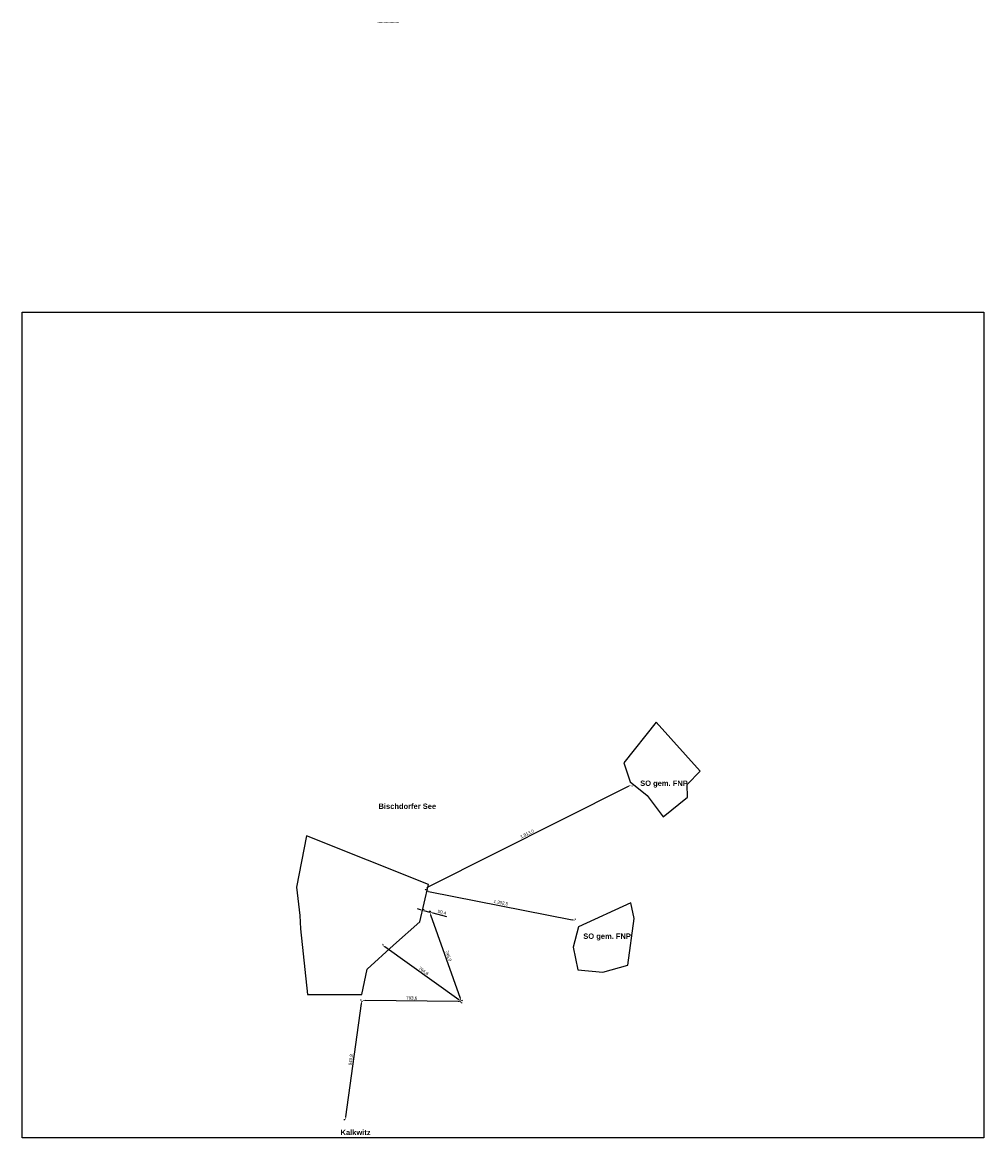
# Model space of a CAD drawing. Extents: x -5 to 3430398, y -5 to 12425375.
# Tile 2 of 3: x 3427433 to 3428189, y 5737825 to 5738702. Entities that reach past the tile are written whole.
import ezdxf

# ---------------------------------------------------------------- set-up
doc = ezdxf.new("R2010")
doc.units = 0
doc.header["$LTSCALE"] = 0.4
doc.linetypes.add('AUSGEZOGEN', pattern=[0])
doc.layers.get('DEFPOINTS').update_dxf_attribs({"color": 254, "linetype": 'CONTINUOUS'})
for name, color, linetype in [('ABGR_ABW_NUTZ', 254, 'CONTINUOUS'), ('Hilf', 254, 'CONTINUOUS'), ('PLTEXT', 254, 'AUSGEZOGEN'), ('UEBERSICHT_GRENZEN', 254, 'CONTINUOUS'), ('UEBERSICHT_TIF', 254, 'CONTINUOUS')]:
    doc.layers.add(name, color=color, linetype=linetype)
doc.styles.add('TimesNewRoman', font='TIMESBD.TTF')
doc.linetypes.add('LINEA_CERCHIO', pattern='A,2,[133,linea4.SHX,S=1,R=0,X=0,Y=0],-2,2', length=6)
doc.dimstyles.get("Standard").update_dxf_attribs({"dimtxt": 0.18, "dimasz": 0.18, "dimexe": 0.18, "dimexo": 0.0625, "dimgap": 0.09, "dimtad": 0, "dimtih": 1, "dimtoh": 1, "dimdec": 4, "dimzin": 0, "dimdsep": 46, "dimtxsty": 'Standard', "dimcen": 0.09, "dimadec": 0, "dimazin": 0, "dimtfac": 1, "dimtdec": 4, "dimtofl": 0, "dimtmove": 0, "dimatfit": 3, "dimfxl": 1, "dimtolj": 1, "dimtzin": 0, "dimarcsym": 0})
picture_1 = doc.add_image_def('image1.jpg', size_in_pixel=(3084, 2647))

# ---------------------------------------------------------------- blocks, each defined once
blk = doc.blocks.new('*D156')
at = {"layer": 'DEFPOINTS', "color": 0, "lineweight": 70, "transparency": 16777216}
for p in [(3427699.91, 5737932.67), (3427699.91, 5737932.67), (3427686.98, 5737838.57)]:
    blk.add_point(p, dxfattribs=at)
at = {"layer": 'Hilf', "color": 0, "lineweight": -2, "transparency": 16777216}
for p, q in [((3427687.32, 5737841.05), (3427699.57, 5737930.19)), ((3427699.29, 5737932.75), (3427698.67, 5737932.84)), ((3427686.36, 5737838.66), (3427685.74, 5737838.74))]:
    blk.add_line(p, q, dxfattribs=at)
at = {"layer": 'Hilf', "color": 0, "lineweight": 70, "transparency": 16777216}
for points in [[(3427699.15, 5737930.25), (3427699.98, 5737930.13), (3427699.91, 5737932.67)], [(3427686.91, 5737841.11), (3427687.73, 5737840.99), (3427686.98, 5737838.57)]]:
    blk.add_solid(points, dxfattribs=at)
at = {"layer": 'Hilf', "color": 0, "transparency": 16777216, "insert": (3427691.38, 5737885.9), "char_height": 2.5, "attachment_point": 5, "rotation": 82.17764}
blk.add_mtext('\\A1;949,8', dxfattribs=at)
blk = doc.blocks.new('*D157')
at = {"layer": 'DEFPOINTS', "color": 0, "lineweight": 70, "transparency": 16777216}
for p in [(3427716.02, 5737976.16), (3427716.02, 5737976.16), (3427778.26, 5737931.72)]:
    blk.add_point(p, dxfattribs=at)
at = {"layer": 'Hilf', "color": 0, "lineweight": -2, "transparency": 16777216}
for p, q in [((3427716.38, 5737976.67), (3427716.75, 5737977.18)), ((3427776.22, 5737933.17), (3427718.06, 5737974.71)), ((3427778.62, 5737932.23), (3427778.98, 5737932.74))]:
    blk.add_line(p, q, dxfattribs=at)
at = {"layer": 'Hilf', "color": 0, "lineweight": 70, "transparency": 16777216}
for points in [[(3427718.3, 5737975.05), (3427717.81, 5737974.37), (3427716.02, 5737976.16)], [(3427776.46, 5737933.51), (3427775.98, 5737932.83), (3427778.26, 5737931.72)]]:
    blk.add_solid(points, dxfattribs=at)
at = {"layer": 'Hilf', "color": 0, "transparency": 16777216, "insert": (3427748.35, 5737955.63), "char_height": 2.5, "attachment_point": 5, "rotation": 324.46862}
blk.add_mtext('\\A1;764,8', dxfattribs=at)
blk = doc.blocks.new('*D158')
at = {"layer": 'DEFPOINTS', "color": 0, "lineweight": 70, "transparency": 16777216}
for p in [(3427753.35, 5738002.04), (3427753.35, 5738002.04), (3427778.26, 5737931.72)]:
    blk.add_point(p, dxfattribs=at)
at = {"layer": 'Hilf', "color": 0, "lineweight": -2, "transparency": 16777216}
for p, q in [((3427753.94, 5738002.25), (3427754.53, 5738002.45)), ((3427777.42, 5737934.07), (3427754.19, 5737999.68)), ((3427777.67, 5737931.51), (3427777.08, 5737931.3))]:
    blk.add_line(p, q, dxfattribs=at)
at = {"layer": 'Hilf', "color": 0, "lineweight": 70, "transparency": 16777216}
for points in [[(3427754.58, 5737999.82), (3427753.79, 5737999.54), (3427753.35, 5738002.04)], [(3427777.81, 5737934.21), (3427777.03, 5737933.94), (3427778.26, 5737931.72)]]:
    blk.add_solid(points, dxfattribs=at)
at = {"layer": 'Hilf', "color": 0, "transparency": 16777216, "insert": (3427767.77, 5737967.57), "char_height": 2.5, "attachment_point": 5, "rotation": 289.5023}
blk.add_mtext('\\A1;746,0', dxfattribs=at)
blk = doc.blocks.new('*D159')
at = {"layer": 'DEFPOINTS', "color": 0, "lineweight": 70, "transparency": 16777216}
for p in [(3427699.91, 5737932.67), (3427699.91, 5737932.67), (3427778.26, 5737931.72)]:
    blk.add_point(p, dxfattribs=at)
at = {"layer": 'Hilf', "color": 0, "lineweight": -2, "transparency": 16777216}
for p, q in [((3427699.9, 5737932.04), (3427699.89, 5737931.42)), ((3427775.76, 5737931.75), (3427702.41, 5737932.64)), ((3427778.25, 5737931.09), (3427778.24, 5737930.47))]:
    blk.add_line(p, q, dxfattribs=at)
at = {"layer": 'Hilf', "color": 0, "lineweight": 70, "transparency": 16777216}
for points in [[(3427702.41, 5737933.05), (3427702.4, 5737932.22), (3427699.91, 5737932.67)], [(3427775.76, 5737932.16), (3427775.75, 5737931.33), (3427778.26, 5737931.72)]]:
    blk.add_solid(points, dxfattribs=at)
at = {"layer": 'Hilf', "color": 0, "transparency": 16777216, "insert": (3427739.11, 5737934.28), "char_height": 2.5, "attachment_point": 5, "rotation": 359.30513}
blk.add_mtext('\\A1;783,6', dxfattribs=at)
blk = doc.blocks.new('*D160')
at = {"layer": 'DEFPOINTS', "color": 0, "lineweight": 70, "transparency": 16777216}
for p in [(3427749.87, 5738018.93), (3427867.84, 5737995.64), (3427867.84, 5737995.64)]:
    blk.add_point(p, dxfattribs=at)
at = {"layer": 'Hilf', "color": 0, "lineweight": -2, "transparency": 16777216}
for p, q in [((3427749.99, 5738019.54), (3427750.11, 5738020.15)), ((3427752.32, 5738018.44), (3427865.38, 5737996.13)), ((3427867.96, 5737996.26), (3427868.08, 5737996.87))]:
    blk.add_line(p, q, dxfattribs=at)
at = {"layer": 'Hilf', "color": 0, "lineweight": 70, "transparency": 16777216}
for points in [[(3427752.4, 5738018.85), (3427752.24, 5738018.03), (3427749.87, 5738018.93)], [(3427865.47, 5737996.54), (3427865.3, 5737995.72), (3427867.84, 5737995.64)]]:
    blk.add_solid(points, dxfattribs=at)
at = {"layer": 'Hilf', "color": 0, "transparency": 16777216, "insert": (3427809.25, 5738009.33), "char_height": 2.5, "attachment_point": 5, "rotation": 348.83526}
blk.add_mtext('\\A1;1.202,5', dxfattribs=at)
blk = doc.blocks.new('*D161')
at = {"layer": 'DEFPOINTS', "color": 0, "lineweight": 70, "transparency": 16777216}
for p in [(3427911.99, 5738102.2), (3427911.99, 5738102.2), (3427749.92, 5738020.95)]:
    blk.add_point(p, dxfattribs=at)
at = {"layer": 'Hilf', "color": 0, "lineweight": -2, "transparency": 16777216}
for p, q in [((3427752.16, 5738022.07), (3427909.76, 5738101.08)), ((3427912.27, 5738101.64), (3427912.55, 5738101.09)), ((3427750.2, 5738020.4), (3427750.48, 5738019.84))]:
    blk.add_line(p, q, dxfattribs=at)
at = {"layer": 'Hilf', "color": 0, "lineweight": 70, "transparency": 16777216}
for points in [[(3427909.57, 5738101.45), (3427909.94, 5738100.71), (3427911.99, 5738102.2)], [(3427751.97, 5738022.45), (3427752.34, 5738021.7), (3427749.92, 5738020.95)]]:
    blk.add_solid(points, dxfattribs=at)
at = {"layer": 'Hilf', "color": 0, "transparency": 16777216, "insert": (3427830.02, 5738063.44), "char_height": 2.5, "attachment_point": 5, "rotation": 26.62543}
blk.add_mtext('\\A1;1.813,0', dxfattribs=at)
blk = doc.blocks.new('*D162')
at = {"layer": 'DEFPOINTS', "color": 0, "lineweight": 70, "transparency": 16777216}
for p in [(3427748.4, 5738003.33), (3427753.29, 5738002.09), (3427753.29, 5738002.09)]:
    blk.add_point(p, dxfattribs=at)
at = {"layer": 'Hilf', "color": 0, "lineweight": -2, "transparency": 16777216}
for p, q in [((3427745.98, 5738003.94), (3427743.55, 5738004.56)), ((3427748.4, 5738003.33), (3427753.29, 5738002.09)), ((3427748.55, 5738003.93), (3427748.71, 5738004.54)), ((3427753.44, 5738002.69), (3427753.6, 5738003.3)), ((3427755.71, 5738001.47), (3427766.61, 5737998.7))]:
    blk.add_line(p, q, dxfattribs=at)
at = {"layer": 'Hilf', "color": 0, "lineweight": 70, "transparency": 16777216}
for points in [[(3427746.08, 5738004.35), (3427745.87, 5738003.54), (3427748.4, 5738003.33)], [(3427755.81, 5738001.87), (3427755.61, 5738001.07), (3427753.29, 5738002.09)]]:
    blk.add_solid(points, dxfattribs=at)
at = {"layer": 'Hilf', "color": 0, "transparency": 16777216, "insert": (3427762.89, 5738001.79), "char_height": 2.5, "attachment_point": 5, "rotation": 345.73545}
blk.add_mtext('\\A1;50,4', dxfattribs=at)

msp = doc.modelspace()

# ---------------------------------------------------------------- linework, layer by layer
at = {"layer": 'Hilf'}
for points in [[(3427906.147, 5738119.511), (3427911.044, 5738104.541), (3427924.582, 5738093.889), (3427936.967, 5738077.192), (3427956.266, 5738092.45), (3427955.978, 5738102.526), (3427966.06, 5738112.889), (3427931.494, 5738151.466)], [(3427866.109, 5737974.628), (3427869.854, 5737956.78), (3427889.44, 5737954.764), (3427909.315, 5737960.234), (3427914.212, 5737997.083), (3427911.62, 5738009.462), (3427870.429, 5737990.462)]]:
    msp.add_lwpolyline(points, close=True, dxfattribs=at)
at = {"layer": 'UEBERSICHT_GRENZEN'}
msp.add_lwpolyline([(3427657.169, 5737937.297), (3427699.726, 5737937.147), (3427703.974, 5737957.254), (3427724.836, 5737975.988), (3427745.432, 5737994.333), (3427752.354, 5738023.915), (3427656.261, 5738061.998), (3427648.404, 5738021.697), (3427651.038, 5737999.457), (3427651.657, 5737988.866), (3427657.169, 5737937.297)], dxfattribs=at)

# ---------------------------------------------------------------- texts
at = {"layer": 'ABGR_ABW_NUTZ', "linetype": 'LINEA_CERCHIO', "insert": (3427712.143, 5738704.334), "char_height": 2.5, "width": 17.14026, "attachment_point": 1, "style": 'TimesNewRoman'}
msp.add_mtext('..................', dxfattribs=at)
at = {"layer": 'Hilf', "char_height": 4.2358, "attachment_point": 1, "style": 'TimesNewRoman'}
for insert in [(3427918.95, 5738105.618), (3427874.174, 5737985.28)]:
    msp.add_mtext('{\\fArial|b1|i0|c0|p34;SO gem. FNP}', dxfattribs=dict(at, insert=insert))
at = {"layer": 'PLTEXT', "char_height": 4.2358, "attachment_point": 1, "style": 'TimesNewRoman'}
for s, insert in [('{\\fArial|b1|i0|c0|p34;Bischdorfer See}', (3427712.968, 5738087.514)), ('{\\fArial|b1|i0|c0|p34;Kalkwitz}', (3427683.089, 5737830.872))]:
    msp.add_mtext(s, dxfattribs=dict(at, insert=insert))

# ---------------------------------------------------------------- dimensions: what is measured, and where the dimension line sits
at = {"layer": 'Hilf'}
for p1, p2, picture, middle in [((3427749.921, 5738020.954), (3427911.992, 5738102.203), '*D161', (3427830.023, 5738063.441)), ((3427749.866, 5738018.927), (3427867.837, 5737995.644), '*D160', (3427809.255, 5738009.329)), ((3427748.4, 5738003.328), (3427753.287, 5738002.086), '*D162', (3427762.886, 5738001.795)), ((3427778.257, 5737931.718), (3427753.352, 5738002.037), '*D158', (3427767.768, 5737967.573)), ((3427778.25684, 5737931.71783), (3427716.02166, 5737976.1612), '*D157', (3427748.34998, 5737955.63493)), ((3427686.979, 5737838.574), (3427699.906, 5737932.668), '*D156', (3427691.378, 5737885.905)), ((3427778.257, 5737931.718), (3427699.906, 5737932.668), '*D159', (3427739.106, 5737934.276))]:
    dim = msp.add_aligned_dim(p1=p1, p2=p2, distance=0, dimstyle='Standard', override={"dimtxt": 2.5, "dimasz": 2.5, "dimexe": 1.25, "dimexo": 0.625, "dimgap": 0.625, "dimtad": 1, "dimtih": 0, "dimtoh": 0, "dimdec": 1, "dimlfac": 10, "dimlunit": 6, "dimcen": 2.5, "dimtdec": 1, "dimtofl": 1}, dxfattribs=at)
    dim.commit()
    dim.dimension.update_dxf_attribs({"geometry": picture, "text_midpoint": middle})

# ---------------------------------------------------------------- pictures from other files: only their frames are drawn
at = {"layer": 'UEBERSICHT_TIF'}
image = msp.add_image(picture_1, insert=(3427432.561, 5737824.592), size_in_units=(756.826, 649.584), dxfattribs=at)
image.dxf.flags = 7

doc.saveas('drawing.dxf')
